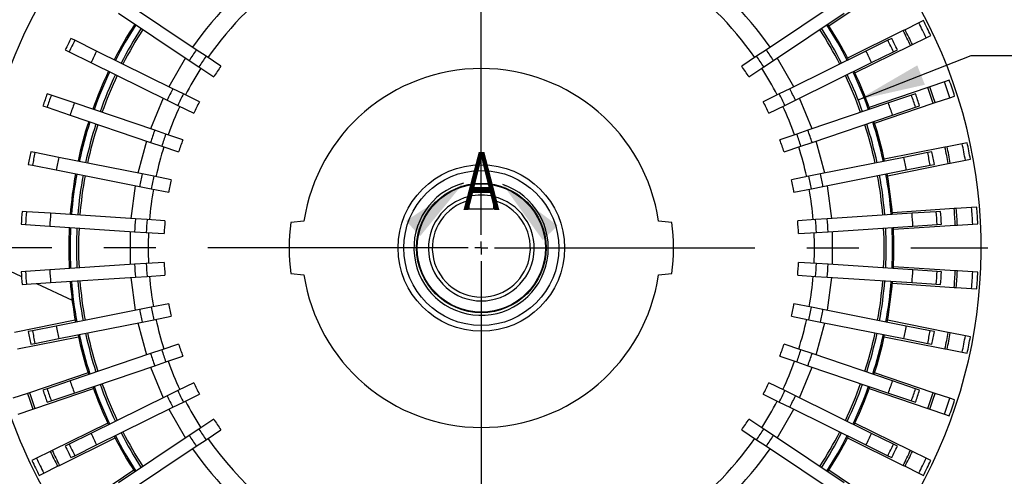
# Model space of a CAD drawing. Header units: inches. Extents: x 0 to 88, y 0 to 68.
# Tile 11 of 19: x 62.5 to 77.7, y 21.6 to 28.6. Entities that reach past the tile are written whole.
import ezdxf

# ---------------------------------------------------------------- set-up
doc = ezdxf.new("R2010")
doc.units = ezdxf.units.IN
doc.header["$LTSCALE"] = 8
doc.header["$MEASUREMENT"] = 0
doc.linetypes.add('CENTERX2', pattern=[0.8, 0.5, -0.1, 0.1, -0.1])
doc.layers.add('CENTER', color=40, linetype='CENTERX2')
doc.layers.add('DIMENSIONS', color=140, linetype='Continuous', lineweight=25)
doc.layers.add('TEXT', color=140, linetype='Continuous', lineweight=25)
doc.styles.add('SLDTEXTSTYLE0', font='TXT', dxfattribs={"width": 0.7})
doc.dimstyles.new('SLDDIMSTYLE1', dxfattribs={"dimtxt": 0.555556, "dimasz": 1.04, "dimexe": 0, "dimexo": 0.0625, "dimgap": 0.138889, "dimtad": 0, "dimtih": 1, "dimtoh": 1, "dimrnd": 1e-09, "dimzin": 4, "dimdsep": 46, "dimtxsty": 'SLDTEXTSTYLE0', "dimsah": 1, "dimcen": 0.09, "dimadec": 0, "dimazin": 1, "dimtfac": 1, "dimtofl": 0, "dimtmove": 0, "dimatfit": 3, "dimfxl": 0, "dimfrac": 2, "dimtolj": 1, "dimtzin": 12, "dimarcsym": 0})
doc.dimstyles.new('SLDDIMSTYLE2', dxfattribs={"dimtxt": 0.555556, "dimasz": 1.04, "dimexe": 0, "dimexo": 0.0625, "dimgap": 0.138889, "dimtad": 0, "dimtih": 1, "dimtoh": 1, "dimrnd": 1e-09, "dimzin": 12, "dimdsep": 46, "dimtxsty": 'SLDTEXTSTYLE0', "dimsah": 1, "dimcen": 0.09, "dimadec": 0, "dimazin": 3, "dimtfac": 1, "dimtofl": 0, "dimtmove": 0, "dimatfit": 3, "dimfxl": 0, "dimfrac": 2, "dimtolj": 1, "dimtzin": 12, "dimarcsym": 0})
doc.dimstyles.new('SLDDIMSTYLE5', dxfattribs={"dimtxt": 0.555556, "dimasz": 1.04, "dimexe": 0, "dimexo": 0.0625, "dimgap": 0.138889, "dimtad": 0, "dimtih": 1, "dimtoh": 1, "dimrnd": 1e-09, "dimzin": 12, "dimdsep": 46, "dimtxsty": 'SLDTEXTSTYLE0', "dimsah": 1, "dimcen": 0, "dimadec": 0, "dimazin": 3, "dimtfac": 1, "dimtofl": 0, "dimtmove": 0, "dimatfit": 3, "dimfxl": 0, "dimfrac": 2, "dimtolj": 1, "dimtzin": 12, "dimarcsym": 0})

# ---------------------------------------------------------------- blocks, each defined once
blk = doc.blocks.new('_D_18')
at = {"layer": 'DIMENSIONS'}
for p, q in [((77.817, 25.082), (80.62, 25.082)), ((79.62, 25.082), (79.62, 22.591)), ((78.564, 21.581), (78.377, 21.581)), ((78.377, 21.581), (78.377, 20.697)), ((80.677, 21.581), (80.864, 21.581)), ((80.864, 21.581), (80.864, 20.697)), ((78.377, 20.697), (78.564, 20.697)), ((80.864, 20.697), (80.677, 20.697)), ((79.62, 18.082), (79.62, 20.573)), ((76.444, 18.082), (80.62, 18.082))]:
    blk.add_line(p, q, dxfattribs=at)
for points in [[(79.62, 25.082), (79.46, 24.042), (79.78, 24.042)], [(79.62, 18.082), (79.78, 19.122), (79.46, 19.122)]]:
    blk.add_solid(points, dxfattribs=at)
at = {"layer": 'DIMENSIONS', "char_height": 0.5556, "attachment_point": 1, "style": 'SLDTEXTSTYLE0'}
for s, insert in [('7.00', (78.795, 22.421)), ('177.8', (78.564, 21.413))]:
    blk.add_mtext(s, dxfattribs=dict(at, insert=insert))
blk = doc.blocks.new('_D_19')
at = {"layer": 'DIMENSIONS'}
for p, q in [((70.784, 32.877), (83.356, 32.877)), ((82.356, 32.877), (82.356, 26.489)), ((81.3, 25.478), (81.113, 25.478)), ((81.113, 25.478), (81.113, 24.595)), ((83.413, 25.478), (83.6, 25.478)), ((83.6, 25.478), (83.6, 24.595)), ((81.113, 24.595), (81.3, 24.595)), ((83.6, 24.595), (83.413, 24.595)), ((82.356, 18.082), (82.356, 24.47)), ((76.444, 18.082), (83.356, 18.082))]:
    blk.add_line(p, q, dxfattribs=at)
for points in [[(82.356, 32.877), (82.196, 31.837), (82.516, 31.837)], [(82.356, 18.082), (82.516, 19.122), (82.196, 19.122)]]:
    blk.add_solid(points, dxfattribs=at)
at = {"layer": 'DIMENSIONS', "char_height": 0.5556, "attachment_point": 1, "style": 'SLDTEXTSTYLE0'}
for s, insert in [('14.80', (81.3, 26.319)), ('375.8', (81.3, 25.311))]:
    blk.add_mtext(s, dxfattribs=dict(at, insert=insert))
blk = doc.blocks.new('_D_20')
at = {"layer": 'DIMENSIONS'}
for p, q in [((76.099, 29.232), (77.537, 30.155)), ((77.537, 30.155), (77.921, 30.155)), ((78.341, 30.155), (78.154, 30.155)), ((78.154, 30.155), (78.154, 29.272)), ((80.454, 30.155), (80.641, 30.155)), ((80.641, 30.155), (80.641, 29.272)), ((78.154, 29.272), (78.341, 29.272)), ((80.641, 29.272), (80.454, 29.272))]:
    blk.add_line(p, q, dxfattribs=at)
blk.add_solid([(76.099, 29.232), (77.061, 29.659), (76.888, 29.928)], dxfattribs=at)
at = {"layer": 'DIMENSIONS', "char_height": 0.5556, "attachment_point": 1, "style": 'SLDTEXTSTYLE0'}
for s, insert in [('%%c', (77.921, 30.996)), ('15.36', (78.761, 30.996)), ('390.2', (78.341, 29.988))]:
    blk.add_mtext(s, dxfattribs=dict(at, insert=insert))
blk = doc.blocks.new('_D_21')
at = {"layer": 'DIMENSIONS'}
for p, q in [((75.425, 27.358), (77.16, 28.04)), ((77.16, 28.04), (77.921, 28.04)), ((78.341, 28.04), (78.154, 28.04)), ((78.154, 28.04), (78.154, 27.156)), ((80.454, 28.04), (80.641, 28.04)), ((80.641, 28.04), (80.641, 27.156)), ((78.154, 27.156), (78.341, 27.156)), ((80.641, 27.156), (80.454, 27.156))]:
    blk.add_line(p, q, dxfattribs=at)
blk.add_solid([(75.425, 27.358), (76.451, 27.589), (76.334, 27.887)], dxfattribs=at)
at = {"layer": 'DIMENSIONS', "char_height": 0.5556, "attachment_point": 1, "style": 'SLDTEXTSTYLE0'}
for s, insert in [('%%c', (77.921, 28.88)), ('12.44', (78.761, 28.88)), ('316.0', (78.341, 27.872))]:
    blk.add_mtext(s, dxfattribs=dict(at, insert=insert))
blk = doc.blocks.new('_D_22')
at = {"layer": 'DIMENSIONS'}
for p, q in [((58.809, 25.513), (58.809, 34.691)), ((69.636, 33.263), (69.636, 34.691)), ((58.809, 33.691), (62.413, 33.691)), ((63.166, 33.689), (62.979, 33.689)), ((62.979, 33.689), (62.979, 32.806)), ((65.279, 33.689), (65.466, 33.689)), ((65.466, 33.689), (65.466, 32.806)), ((69.636, 33.691), (66.032, 33.691)), ((62.979, 32.806), (63.166, 32.806)), ((65.466, 32.806), (65.279, 32.806))]:
    blk.add_line(p, q, dxfattribs=at)
for points in [[(58.809, 33.691), (59.849, 33.531), (59.849, 33.851)], [(69.636, 33.691), (68.596, 33.851), (68.596, 33.531)]]:
    blk.add_solid(points, dxfattribs=at)
at = {"layer": 'DIMENSIONS', "char_height": 0.5556, "attachment_point": 1, "style": 'SLDTEXTSTYLE0'}
for s, insert in [('10.83', (63.166, 34.53)), ('275.0', (63.166, 33.522))]:
    blk.add_mtext(s, dxfattribs=dict(at, insert=insert))
blk = doc.blocks.new('_D_23')
at = {"layer": 'DIMENSIONS'}
for p, q in [((55.393, 25.322), (55.393, 37.01)), ((69.636, 33.263), (69.636, 37.01)), ((55.393, 36.01), (60.705, 36.01)), ((61.457, 36.009), (61.271, 36.009)), ((61.271, 36.009), (61.271, 35.125)), ((63.571, 36.009), (63.758, 36.009)), ((63.758, 36.009), (63.758, 35.125)), ((69.636, 36.01), (64.324, 36.01)), ((61.271, 35.125), (61.457, 35.125)), ((63.758, 35.125), (63.571, 35.125)), ((55.393, 23.057), (55.393, 24.842))]:
    blk.add_line(p, q, dxfattribs=at)
for points in [[(55.393, 36.01), (56.433, 35.85), (56.433, 36.17)], [(69.636, 36.01), (68.596, 36.17), (68.596, 35.85)]]:
    blk.add_solid(points, dxfattribs=at)
at = {"layer": 'DIMENSIONS', "char_height": 0.5556, "attachment_point": 1, "style": 'SLDTEXTSTYLE0'}
for s, insert in [('14.24', (61.457, 36.85)), ('361.8', (61.457, 35.842))]:
    blk.add_mtext(s, dxfattribs=dict(at, insert=insert))
blk = doc.blocks.new('SW_CENTERMARKSYMBOL_1')
at = {"layer": 'CENTER', "color": 0}
for p, q in [((0, 0.2), (0, 7.781)), ((-0.2, 0), (-7.781, 0)), ((0, 0), (-0.1, 0)), ((0, 0), (0, 0.1)), ((0, 0), (0, -0.1)), ((0, 0), (0.1, 0)), ((0.2, 0), (7.781, 0)), ((0, -0.2), (0, -7.781))]:
    blk.add_line(p, q, dxfattribs=at)

msp = doc.modelspace()

# ---------------------------------------------------------------- linework, layer by layer
for p, q in [((74.9761, 28.4963), (75.7677, 29.0252)), ((65.2563, 28.1265), (64.1707, 28.8519)), ((75.1009, 28.8519), (74.0153, 28.1265)), ((64.0613, 28.6882), (65.1469, 27.9629)), ((74.1246, 27.9629), (75.2103, 28.6882)), ((76.3577, 28.5394), (76.1458, 28.4349)), ((76.4284, 28.5743), (76.3577, 28.5394)), ((63.39, 28.2717), (63.3303, 28.3011)), ((76.1167, 28.4206), (75.2629, 27.9995)), ((75.9413, 28.3011), (75.8815, 28.2717)), ((76.1458, 28.4349), (76.1167, 28.4206)), ((76.259, 28.2054), (76.4709, 28.3099)), ((76.4709, 28.3099), (76.5415, 28.3448)), ((63.7253, 28.1063), (63.39, 28.2717)), ((75.3761, 27.77), (76.2299, 28.1911)), ((75.8815, 28.2717), (75.5462, 28.1063)), ((76.2299, 28.1911), (76.259, 28.2054)), ((63.2432, 28.1246), (63.303, 28.0951)), ((63.303, 28.0951), (63.6383, 27.9298)), ((64.8963, 27.5288), (63.7253, 28.1063)), ((65.09, 28.0009), (64.8349, 27.5591)), ((65.4062, 28.0263), (65.2563, 28.1265)), ((65.6343, 27.874), (65.4062, 28.0263)), ((73.8653, 28.0263), (73.6373, 27.874)), ((74.0153, 28.1265), (73.8653, 28.0263)), ((74.4367, 27.5591), (74.1816, 28.0009)), ((75.5462, 28.1063), (74.3752, 27.5288)), ((75.6333, 27.9298), (75.9686, 28.0951)), ((75.9686, 28.0951), (76.0283, 28.1246)), ((63.6383, 27.9298), (64.8093, 27.3523)), ((65.1469, 27.9629), (65.2969, 27.8627)), ((65.2969, 27.8627), (65.5249, 27.7103)), ((73.7466, 27.7103), (73.9747, 27.8627)), ((73.9747, 27.8627), (74.1246, 27.9629)), ((74.4623, 27.3523), (75.6333, 27.9298)), ((76.4971, 27.5461), (75.5956, 27.2401)), ((76.5278, 27.5565), (76.4971, 27.5461)), ((76.7515, 27.6325), (76.5278, 27.5565)), ((76.8261, 27.6578), (76.7515, 27.6325)), ((63.0271, 27.4292), (62.964, 27.4506)), ((63.3811, 27.309), (63.0271, 27.4292)), ((65.0581, 27.4491), (64.8963, 27.5288)), ((65.3041, 27.3278), (65.0581, 27.4491)), ((74.2135, 27.4491), (73.9675, 27.3278)), ((74.3752, 27.5288), (74.2135, 27.4491)), ((76.2444, 27.4292), (75.8904, 27.309)), ((76.3075, 27.4506), (76.2444, 27.4292)), ((76.6101, 27.3142), (76.8338, 27.3901)), ((76.8338, 27.3901), (76.9084, 27.4155)), ((62.9008, 27.2642), (62.9639, 27.2427)), ((62.9639, 27.2427), (63.3179, 27.1226)), ((64.6175, 26.8893), (63.3811, 27.309)), ((64.7478, 27.3826), (64.5526, 26.9113)), ((64.8093, 27.3523), (64.971, 27.2725)), ((64.971, 27.2725), (65.217, 27.1512)), ((74.0545, 27.1512), (74.3005, 27.2725)), ((74.3005, 27.2725), (74.4623, 27.3523)), ((74.7189, 26.9113), (74.5237, 27.3826)), ((75.8904, 27.309), (74.6541, 26.8893)), ((75.6779, 26.9978), (76.5793, 27.3038)), ((75.9537, 27.1226), (76.3077, 27.2427)), ((76.3077, 27.2427), (76.3708, 27.2642)), ((76.5793, 27.3038), (76.6101, 27.3142)), ((63.3179, 27.1226), (64.5542, 26.7029)), ((74.7173, 26.7029), (75.9537, 27.1226)), ((64.7883, 26.8313), (64.6175, 26.8893)), ((65.048, 26.7432), (64.7883, 26.8313)), ((74.4833, 26.8313), (74.2236, 26.7432)), ((74.6541, 26.8893), (74.4833, 26.8313)), ((64.4894, 26.7249), (64.3573, 26.2322)), ((64.5542, 26.7029), (64.725, 26.6449)), ((64.725, 26.6449), (64.9847, 26.5568)), ((74.2868, 26.5568), (74.5466, 26.6449)), ((74.5466, 26.6449), (74.7173, 26.7029)), ((74.9142, 26.2322), (74.7822, 26.7249)), ((76.76, 26.6294), (75.8263, 26.4437)), ((76.7919, 26.6358), (76.76, 26.6294)), ((77.0236, 26.6819), (76.7919, 26.6358)), ((77.1008, 26.6972), (77.0236, 26.6819)), ((62.7773, 26.5465), (62.7119, 26.5595)), ((63.1439, 26.4735), (62.7773, 26.5465)), ((76.4943, 26.5465), (76.1276, 26.4735)), ((76.5596, 26.5595), (76.4943, 26.5465)), ((62.6735, 26.3664), (62.7389, 26.3534)), ((62.7389, 26.3534), (63.1055, 26.2805)), ((64.4245, 26.2188), (63.1439, 26.4735)), ((76.1276, 26.4735), (74.847, 26.2188)), ((75.8763, 26.1927), (76.8099, 26.3784)), ((76.166, 26.2805), (76.5327, 26.3534)), ((76.5327, 26.3534), (76.598, 26.3664)), ((76.8099, 26.3784), (76.8418, 26.3848)), ((76.8418, 26.3848), (77.0735, 26.4309)), ((77.0735, 26.4309), (77.1507, 26.4462)), ((63.1055, 26.2805), (64.3861, 26.0257)), ((64.6014, 26.1836), (64.4245, 26.2188)), ((64.8704, 26.1301), (64.6014, 26.1836)), ((74.6702, 26.1836), (74.4012, 26.1301)), ((74.847, 26.2188), (74.6702, 26.1836)), ((74.8855, 26.0257), (76.166, 26.2805)), ((64.3189, 26.0391), (64.2523, 25.5334)), ((64.3861, 26.0257), (64.563, 25.9906)), ((74.7086, 25.9906), (74.8855, 26.0257)), ((75.0192, 25.5334), (74.9526, 26.0391)), ((64.563, 25.9906), (64.832, 25.9371)), ((69.4481, 25.8116), (69.4481, 25.8724)), ((69.8235, 25.8724), (69.8235, 25.8116)), ((74.4396, 25.9371), (74.7086, 25.9906)), ((69.4481, 25.6828), (69.4481, 25.8116)), ((69.8235, 25.8116), (69.8235, 25.6828)), ((62.6448, 25.6387), (62.5783, 25.6431)), ((63.0178, 25.6143), (62.6448, 25.6387)), ((64.3207, 25.5289), (63.0178, 25.6143)), ((69.4481, 25.6828), (69.8235, 25.6828)), ((76.2537, 25.6143), (74.9509, 25.5289)), ((76.901, 25.6863), (75.9511, 25.624)), ((76.6268, 25.6387), (76.2537, 25.6143)), ((76.6932, 25.6431), (76.6268, 25.6387)), ((76.9335, 25.6884), (76.901, 25.6863)), ((77.1692, 25.7039), (76.9335, 25.6884)), ((77.2478, 25.709), (77.1692, 25.7039)), ((62.5654, 25.4467), (62.6319, 25.4423)), ((62.6319, 25.4423), (63.005, 25.4178)), ((63.005, 25.4178), (64.3078, 25.3325)), ((64.5007, 25.5171), (64.3207, 25.5289)), ((64.7743, 25.4991), (64.5007, 25.5171)), ((66.9111, 25.4953), (66.7094, 25.4756)), ((72.5622, 25.4756), (72.3605, 25.4953)), ((74.7709, 25.5171), (74.4972, 25.4991)), ((74.9509, 25.5289), (74.7709, 25.5171)), ((74.9637, 25.3325), (76.2666, 25.4178)), ((75.9679, 25.3687), (76.9178, 25.4309)), ((76.2666, 25.4178), (76.6396, 25.4423)), ((76.6396, 25.4423), (76.7061, 25.4467)), ((76.9178, 25.4309), (76.9502, 25.4331)), ((76.9502, 25.4331), (77.1859, 25.4485)), ((77.1859, 25.4485), (77.2645, 25.4537)), ((64.2395, 25.3369), (64.2395, 24.8268)), ((64.3078, 25.3325), (64.4878, 25.3207)), ((64.4878, 25.3207), (64.7615, 25.3027)), ((74.5101, 25.3027), (74.7838, 25.3207)), ((74.7838, 25.3207), (74.9637, 25.3325)), ((75.0321, 24.8268), (75.0321, 25.3369)), ((61.8808, 24.9647), (62.5703, 24.6431)), ((64.3078, 24.8313), (63.005, 24.7459)), ((64.4878, 24.8431), (64.3078, 24.8313)), ((64.7615, 24.861), (64.4878, 24.8431)), ((74.7838, 24.8431), (74.5101, 24.861)), ((74.9637, 24.8313), (74.7838, 24.8431)), ((76.2666, 24.7459), (74.9637, 24.8313)), ((62.6319, 24.7215), (62.5654, 24.7171)), ((63.005, 24.7459), (62.6319, 24.7215)), ((64.5007, 24.6467), (64.7743, 24.6646)), ((66.7094, 24.6882), (66.9111, 24.6685)), ((72.3605, 24.6685), (72.5622, 24.6882)), ((74.4972, 24.6646), (74.7709, 24.6467)), ((76.9178, 24.7328), (75.9679, 24.7951)), ((76.6396, 24.7215), (76.2666, 24.7459)), ((76.7061, 24.7171), (76.6396, 24.7215)), ((76.9502, 24.7307), (76.9178, 24.7328)), ((77.1859, 24.7152), (76.9502, 24.7307)), ((77.2645, 24.7101), (77.1859, 24.7152)), ((62.5783, 24.5207), (62.6448, 24.525)), ((62.6448, 24.525), (63.0178, 24.5495)), ((62.8016, 24.5353), (63.3481, 24.2805)), ((63.0178, 24.5495), (64.3207, 24.6349)), ((64.2523, 24.6304), (64.3189, 24.1246)), ((64.3207, 24.6349), (64.5007, 24.6467)), ((74.7709, 24.6467), (74.9509, 24.6349)), ((74.9509, 24.6349), (76.2537, 24.5495)), ((74.9526, 24.1246), (75.0192, 24.6304)), ((75.9511, 24.5397), (76.901, 24.4775)), ((76.2537, 24.5495), (76.6268, 24.525)), ((76.6268, 24.525), (76.6932, 24.5207)), ((76.901, 24.4775), (76.9335, 24.4753)), ((76.9335, 24.4753), (77.1692, 24.4599)), ((77.1692, 24.4599), (77.2478, 24.4547)), ((64.832, 24.2267), (64.563, 24.1732)), ((74.7086, 24.1732), (74.4396, 24.2267)), ((64.3861, 24.138), (63.1055, 23.8833)), ((64.563, 24.1732), (64.3861, 24.138)), ((74.8855, 24.138), (74.7086, 24.1732)), ((76.166, 23.8833), (74.8855, 24.138)), ((63.3953, 23.971), (62.4616, 23.7853)), ((63.1439, 23.6902), (64.4245, 23.9449)), ((64.3573, 23.9316), (64.4894, 23.4388)), ((64.4245, 23.9449), (64.6014, 23.9801)), ((64.6014, 23.9801), (64.8704, 24.0336)), ((74.4012, 24.0336), (74.6702, 23.9801)), ((74.6702, 23.9801), (74.847, 23.9449)), ((74.7822, 23.4388), (74.9142, 23.9316)), ((74.847, 23.9449), (76.1276, 23.6902)), ((76.8099, 23.7853), (75.8763, 23.971)), ((62.7389, 23.8103), (62.6735, 23.7974)), ((63.1055, 23.8833), (62.7389, 23.8103)), ((76.5327, 23.8103), (76.166, 23.8833)), ((76.598, 23.7974), (76.5327, 23.8103)), ((76.8418, 23.779), (76.8099, 23.7853)), ((77.0735, 23.7329), (76.8418, 23.779)), ((62.5116, 23.5343), (63.4452, 23.72)), ((62.7119, 23.6043), (62.7773, 23.6173)), ((62.7773, 23.6173), (63.1439, 23.6902)), ((64.9847, 23.607), (64.725, 23.5188)), ((74.5466, 23.5188), (74.2868, 23.607)), ((75.8263, 23.72), (76.76, 23.5343)), ((76.1276, 23.6902), (76.4943, 23.6173)), ((76.4943, 23.6173), (76.5596, 23.6043)), ((77.1507, 23.7175), (77.0735, 23.7329)), ((64.5542, 23.4609), (63.3179, 23.0412)), ((64.725, 23.5188), (64.5542, 23.4609)), ((74.7173, 23.4609), (74.5466, 23.5188)), ((75.9537, 23.0412), (74.7173, 23.4609)), ((76.76, 23.5343), (76.7919, 23.528)), ((76.7919, 23.528), (77.0236, 23.4819)), ((77.0236, 23.4819), (77.1008, 23.4665)), ((64.6175, 23.2745), (64.7883, 23.3324)), ((64.7883, 23.3324), (65.048, 23.4206)), ((74.2236, 23.4206), (74.4833, 23.3324)), ((74.4833, 23.3324), (74.6541, 23.2745)), ((63.5937, 23.166), (62.6923, 22.86)), ((63.3811, 22.8548), (64.6175, 23.2745)), ((64.5526, 23.2524), (64.7478, 22.7811)), ((74.5237, 22.7811), (74.7189, 23.2524)), ((74.6541, 23.2745), (75.8904, 22.8548)), ((76.5793, 22.86), (75.6779, 23.166)), ((63.3179, 23.0412), (62.9639, 22.921)), ((65.217, 23.0125), (64.971, 22.8912)), ((74.3005, 22.8912), (74.0545, 23.0125)), ((76.3077, 22.921), (75.9537, 23.0412)), ((62.6615, 22.8495), (62.4378, 22.7736)), ((62.6923, 22.86), (62.6615, 22.8495)), ((62.7745, 22.6177), (63.6759, 22.9237)), ((62.9639, 22.921), (62.9008, 22.8996)), ((63.0271, 22.7346), (63.3811, 22.8548)), ((64.971, 22.8912), (64.8093, 22.8115)), ((74.4623, 22.8115), (74.3005, 22.8912)), ((75.5956, 22.9237), (76.4971, 22.6177)), ((75.8904, 22.8548), (76.2444, 22.7346)), ((76.3708, 22.8996), (76.3077, 22.921)), ((76.6101, 22.8495), (76.5793, 22.86)), ((76.8338, 22.7736), (76.6101, 22.8495)), ((62.964, 22.7132), (63.0271, 22.7346)), ((64.8093, 22.8115), (63.6383, 22.234)), ((64.8963, 22.6349), (65.0581, 22.7147)), ((65.0581, 22.7147), (65.3041, 22.836)), ((73.9675, 22.836), (74.2135, 22.7147)), ((74.2135, 22.7147), (74.3752, 22.6349)), ((75.6333, 22.234), (74.4623, 22.8115)), ((76.2444, 22.7346), (76.3075, 22.7132)), ((76.9084, 22.7483), (76.8338, 22.7736)), ((62.52, 22.5313), (62.7438, 22.6072)), ((62.7438, 22.6072), (62.7745, 22.6177)), ((63.7253, 22.0574), (64.8963, 22.6349)), ((64.8349, 22.6046), (65.09, 22.1628)), ((74.1816, 22.1628), (74.4367, 22.6046)), ((74.3752, 22.6349), (75.5462, 22.0574)), ((76.4971, 22.6177), (76.5278, 22.6072)), ((76.5278, 22.6072), (76.7515, 22.5313)), ((63.8954, 22.3937), (63.0417, 21.9727)), ((65.5249, 22.4535), (65.2969, 22.3011)), ((73.9747, 22.3011), (73.7466, 22.4535)), ((76.2299, 21.9727), (75.3761, 22.3937)), ((76.7515, 22.5313), (76.8261, 22.506)), ((65.2969, 22.3011), (65.1469, 22.2009)), ((65.4062, 22.1374), (65.6343, 22.2898)), ((73.6373, 22.2898), (73.8653, 22.1374)), ((74.1246, 22.2009), (73.9747, 22.3011)), ((63.1549, 21.7432), (64.0086, 22.1642)), ((63.6383, 22.234), (63.303, 22.0686)), ((65.1469, 22.2009), (64.0613, 21.4755)), ((65.2563, 22.0372), (65.4062, 22.1374)), ((73.8653, 22.1374), (74.0153, 22.0372)), ((75.2103, 21.4755), (74.1246, 22.2009)), ((75.2629, 22.1642), (76.1167, 21.7432)), ((75.9686, 22.0686), (75.6333, 22.234)), ((63.0125, 21.9583), (62.8007, 21.8538)), ((63.0417, 21.9727), (63.0125, 21.9583)), ((63.303, 22.0686), (63.2432, 22.0392)), ((63.39, 21.8921), (63.7253, 22.0574)), ((64.1707, 21.3118), (65.2563, 22.0372)), ((74.0153, 22.0372), (75.1009, 21.3118)), ((75.5462, 22.0574), (75.8815, 21.8921)), ((76.0283, 22.0392), (75.9686, 22.0686)), ((76.259, 21.9583), (76.2299, 21.9727)), ((76.4709, 21.8538), (76.259, 21.9583)), ((62.8007, 21.8538), (62.73, 21.819)), ((63.3303, 21.8626), (63.39, 21.8921)), ((75.8815, 21.8921), (75.9413, 21.8626)), ((76.5415, 21.819), (76.4709, 21.8538)), ((62.9138, 21.6243), (63.1257, 21.7288)), ((63.1257, 21.7288), (63.1549, 21.7432)), ((64.2954, 21.6675), (63.5039, 21.1386)), ((75.7677, 21.1386), (74.9761, 21.6675)), ((76.1167, 21.7432), (76.1458, 21.7288)), ((76.1458, 21.7288), (76.3577, 21.6243)), ((62.8432, 21.5895), (62.9138, 21.6243)), ((76.3577, 21.6243), (76.4284, 21.5895))]:
    msp.add_line(p, q)
for radius in [1.2795, 1.1909, 0.9941, 0.9843]:
    msp.add_circle((69.6358, 25.0819), radius)
for radius, start, end in [(7.6811, 328.82302, 84.41134), (7.7559, 141.5503, 180.86581), (5.4023, 124.79393, 145.20607), (5.4023, 34.79393, 55.20607), (5.1181, 124.85191, 145.14809), (5.1181, 34.85191, 55.14809), (6.3386, 147.13972, 152.86028), (6.3189, 147.14249, 152.85751), (6.2205, 147.15662, 152.84338), (6.2205, 27.15662, 32.84338), (6.3189, 27.14249, 32.85751), (6.3386, 27.13972, 32.86028), (7.5591, 25.2801, 27.2199), (7.6378, 25.2901, 27.2099), (7.0797, 152.95343, 154.54657), (6.1893, 147.16119, 152.83881), (6.1893, 27.16119, 32.83881), (7.0797, 25.45343, 27.04657), (7.2904, 25.24435, 27.25565), (7.3228, 25.24881, 27.25119), (7.0131, 152.94586, 154.55414), (7.0131, 25.44586, 27.05414), (6.6393, 152.90058, 154.59942), (5.3338, 145.19266, 147.30734), (5.1535, 145.15567, 147.34433), (5.1535, 32.65567, 34.84433), (5.3338, 32.69266, 34.80734), (6.6393, 25.40058, 27.09942), (5.1181, 147.35191, 152.64809), (4.8793, 145.09415, 147.40585), (2.7559, 8.62693, 171.37307), (4.8793, 32.59415, 34.90585), (5.1181, 27.35191, 32.64809), (6.3386, 154.63972, 160.36028), (6.3189, 154.64249, 160.35751), (6.2205, 154.65662, 160.34338), (6.1893, 154.66119, 160.33881), (6.1893, 19.66119, 25.33881), (6.2205, 19.65662, 25.34338), (6.3189, 19.64249, 25.35751), (6.3386, 19.63972, 25.36028), (7.2904, 17.74435, 19.75565), (7.3228, 17.74881, 19.75119), (7.5591, 17.7801, 19.7199), (7.6378, 17.7901, 19.7099), (7.0797, 160.45343, 162.04657), (7.0131, 160.44586, 162.05414), (5.3338, 152.69266, 154.80734), (5.1535, 152.65567, 154.84433), (5.1535, 25.15567, 27.34433), (5.3338, 25.19266, 27.30734), (7.0131, 17.94586, 19.55414), (7.0797, 17.95343, 19.54657), (6.6393, 160.40058, 162.09942), (5.1181, 154.85191, 160.14809), (4.8793, 152.59415, 154.90585), (4.8793, 25.09415, 27.40585), (5.1181, 19.85191, 25.14809), (6.6393, 17.90058, 19.59942), (6.3386, 162.13972, 167.86028), (6.3189, 162.14249, 167.85751), (6.2205, 162.15662, 167.84338), (6.1893, 162.16119, 167.83881), (6.1893, 12.16119, 17.83881), (6.2205, 12.15662, 17.84338), (6.3189, 12.14249, 17.85751), (6.3386, 12.13972, 17.86028), (5.3338, 160.19266, 162.30734), (5.1535, 160.15567, 162.34433), (5.1535, 17.65567, 19.84433), (5.3338, 17.69266, 19.80734), (5.1181, 162.35191, 167.64809), (4.8793, 160.09415, 162.40585), (4.8793, 17.59415, 19.90585), (5.1181, 12.35191, 17.64809), (7.2904, 10.24435, 12.25565), (7.3228, 10.24881, 12.25119), (7.5591, 10.2801, 12.2199), (7.6378, 10.2901, 12.2099), (7.0797, 167.95343, 169.54657), (7.0131, 167.94586, 169.55414), (7.0131, 10.44586, 12.05414), (7.0797, 10.45343, 12.04657), (6.6393, 167.90058, 169.59942), (6.6393, 10.40058, 12.09942), (6.3386, 169.63972, 175.36028), (6.3189, 169.64249, 175.35751), (6.2205, 169.65662, 175.34338), (6.1893, 169.66119, 175.33881), (5.3338, 167.69266, 169.80734), (5.1535, 167.65567, 169.84433), (5.1535, 10.15567, 12.34433), (5.3338, 10.19266, 12.30734), (6.1893, 4.66119, 10.33881), (6.2205, 4.65662, 10.34338), (6.3189, 4.64249, 10.35751), (6.3386, 4.63972, 10.36028), (4.8793, 167.59415, 169.90585), (4.8793, 10.09415, 12.40585), (5.1181, 169.85191, 175.14809), (0.8125, 103.35663, 76.64337), (0.8125, 76.64337, 103.35663), (5.1181, 4.85191, 10.14809), (0.7534, 104.42534, 75.57466), (7.0797, 175.45343, 177.04657), (7.0131, 175.44586, 177.05414), (6.6393, 175.40058, 177.09942), (6.6393, 2.90058, 4.59942), (7.0131, 2.94586, 4.55414), (7.0797, 2.95343, 4.54657), (7.2904, 2.74435, 4.75565), (7.3228, 2.74881, 4.75119), (7.5591, 2.7801, 4.7199), (7.6378, 2.7901, 4.7099), (5.3338, 175.19266, 177.30734), (5.1535, 175.15567, 177.34433), (4.8793, 175.09415, 177.40585), (2.9528, 172.33774, 187.66226), (2.9528, 352.33774, 7.66226), (4.8793, 2.59415, 4.90585), (5.1535, 2.65567, 4.84433), (5.3338, 2.69266, 4.80734), (6.3386, 177.13972, 182.86028), (6.3189, 177.14249, 182.85751), (6.2205, 177.15662, 182.84338), (6.1893, 177.16119, 182.83881), (5.1181, 177.35191, 182.64809), (5.1181, 357.35191, 2.64809), (6.1893, 357.16119, 2.83881), (6.2205, 357.15662, 2.84338), (6.3189, 357.14249, 2.85751), (6.3386, 357.13972, 2.86028), (7.6811, 181.15137, 211.17698), (5.3338, 182.69266, 184.80734), (5.1535, 182.65567, 184.84433), (4.8793, 182.59415, 184.90585), (4.8793, 355.09415, 357.40585), (5.1535, 355.15567, 357.34433), (5.3338, 355.19266, 357.30734), (7.0797, 182.95343, 184.54657), (7.0131, 182.94586, 184.55414), (6.6393, 182.90058, 184.59942), (2.7559, 188.62693, 351.37307), (6.6393, 355.40058, 357.09942), (7.0131, 355.44586, 357.05414), (7.0797, 355.45343, 357.04657), (7.2904, 355.24435, 357.25565), (7.3228, 355.24881, 357.25119), (7.5591, 355.2801, 357.2199), (7.6378, 355.2901, 357.2099), (6.3386, 184.63972, 190.36028), (6.3189, 184.64249, 190.35751), (6.2205, 184.65662, 190.34338), (6.1893, 184.66119, 190.33881), (5.1181, 184.85191, 190.14809), (5.1181, 349.85191, 355.14809), (6.1893, 349.66119, 355.33881), (6.2205, 349.65662, 355.34338), (6.3189, 349.64249, 355.35751), (6.3386, 349.63972, 355.36028), (4.8793, 190.09415, 192.40585), (4.8793, 347.59415, 349.90585), (5.3338, 190.19266, 192.30734), (5.1535, 190.15567, 192.34433), (5.1535, 347.65567, 349.84433), (5.3338, 347.69266, 349.80734), (5.1181, 192.35191, 197.64809), (5.1181, 342.35191, 347.64809), (7.0797, 190.45343, 192.04657), (7.0131, 190.44586, 192.05414), (6.6393, 190.40058, 192.09942), (6.3189, 192.14249, 197.85751), (6.2205, 192.15662, 197.84338), (6.1893, 192.16119, 197.83881), (6.1893, 342.16119, 347.83881), (6.2205, 342.15662, 347.84338), (6.3189, 342.14249, 347.85751), (6.6393, 347.90058, 349.59942), (7.0131, 347.94586, 349.55414), (7.0797, 347.95343, 349.54657), (7.2904, 347.74435, 349.75565), (7.3228, 347.74881, 349.75119), (6.3386, 192.13972, 197.86028), (4.8793, 197.59415, 199.90585), (4.8793, 340.09415, 342.40585), (6.3386, 342.13972, 347.86028), (7.5591, 347.7801, 349.7199), (7.6378, 347.7901, 349.7099), (5.3338, 197.69266, 199.80734), (5.1535, 197.65567, 199.84433), (5.1535, 340.15567, 342.34433), (5.3338, 340.19266, 342.30734), (5.1181, 199.85191, 205.14809), (5.1181, 334.85191, 340.14809), (6.6393, 197.90058, 199.59942), (6.1893, 199.66119, 205.33881), (4.8793, 205.09415, 207.40585), (4.8793, 332.59415, 334.90585), (6.1893, 334.66119, 340.33881), (6.6393, 340.40058, 342.09942), (7.3228, 197.74881, 199.75119), (7.2904, 197.74435, 199.75565), (7.0797, 197.95343, 199.54657), (7.0131, 197.94586, 199.55414), (6.3386, 199.63972, 205.36028), (6.3189, 199.64249, 205.35751), (6.2205, 199.65662, 205.34338), (5.1535, 205.15567, 207.34433), (5.1535, 332.65567, 334.84433), (6.2205, 334.65662, 340.34338), (6.3189, 334.64249, 340.35751), (6.3386, 334.63972, 340.36028), (7.0131, 340.44586, 342.05414), (7.0797, 340.45343, 342.04657), (7.2904, 340.24435, 342.25565), (7.3228, 340.24881, 342.25119), (5.3338, 205.19266, 207.30734), (5.1181, 207.35191, 212.64809), (5.1181, 327.35191, 332.64809), (5.3338, 332.69266, 334.80734), (7.5591, 340.2801, 342.2199), (7.6378, 340.2901, 342.2099), (4.8793, 212.59415, 214.90585), (4.8793, 325.09415, 327.40585), (6.2205, 207.15662, 212.84338), (6.1893, 207.16119, 212.83881), (5.1535, 212.65567, 214.84433), (5.1535, 325.15567, 327.34433), (6.1893, 327.16119, 332.83881), (6.2205, 327.15662, 332.84338), (6.6393, 205.40058, 207.09942), (6.3386, 207.13972, 212.86028), (6.3189, 207.14249, 212.85751), (5.3338, 212.69266, 214.80734), (5.1181, 214.85191, 242.64809), (5.1181, 304.85191, 325.14809), (5.3338, 325.19266, 327.30734), (6.3189, 327.14249, 332.85751), (6.3386, 327.13972, 332.86028), (6.6393, 332.90058, 334.59942), (7.3228, 205.24881, 207.25119), (7.2904, 205.24435, 207.25565), (7.0797, 205.45343, 207.04657), (7.0131, 205.44586, 207.05414), (5.4023, 214.79393, 235.20607), (5.4023, 304.79393, 325.20607), (7.0131, 332.94586, 334.55414), (7.0797, 332.95343, 334.54657), (7.2904, 332.74435, 334.75565), (7.3228, 332.74881, 334.75119), (7.6378, 205.2901, 207.2099), (7.5591, 205.2801, 207.2199), (7.5591, 332.7801, 334.7199), (7.6378, 332.7901, 334.7099)]:
    msp.add_arc((69.6358, 25.0819), radius, start, end)
at = {"layer": 'TEXT'}
msp.add_arc((69.632, 25.0805), 1.0327, 105.28158, 71.13623, dxfattribs=at)
for points in [[(69.3598, 26.0766), (68.48, 25.4995), (68.6941, 25.2617)], [(69.9658, 26.0577), (70.5793, 25.2028), (70.8079, 25.4267)]]:
    msp.add_solid(points, dxfattribs=at)

# ---------------------------------------------------------------- block references
at = {"layer": 'CENTER'}
msp.add_blockref('SW_CENTERMARKSYMBOL_1', (69.6358, 25.0819), dxfattribs=at)

# ---------------------------------------------------------------- texts
at = {"layer": 'TEXT', "insert": (69.3598, 26.5553), "char_height": 0.8889, "attachment_point": 1, "style": 'SLDTEXTSTYLE0'}
msp.add_mtext('A', dxfattribs=at)

# ---------------------------------------------------------------- dimensions: what is measured, and where the dimension line sits
at = {"layer": 'DIMENSIONS'}
for base, p2, picture, middle in [((55.3926, 36.0101), (55.3926, 22.6569), '_D_23', (62.5142, 36.0101)), ((58.809, 33.6906), (58.809, 25.1134), '_D_22', (64.2224, 33.6906))]:
    dim = msp.add_linear_dim(base=base, p1=(69.6358, 32.863), p2=p2, dimstyle='SLDDIMSTYLE2', dxfattribs=at)
    dim.commit()
    dim.dimension.update_dxf_attribs({"geometry": picture, "text_midpoint": middle, "dimtype": 160})
for base, p2, picture, middle in [((82.3563, 32.8771), (70.3838, 32.8771), '_D_19', (82.3563, 25.4795)), ((79.6204, 25.0819), (77.4169, 25.0819), '_D_18', (79.6204, 21.5819))]:
    dim = msp.add_linear_dim(base=base, p1=(76.0438, 18.0819), p2=p2, angle=90, dimstyle='SLDDIMSTYLE1', dxfattribs=at)
    dim.commit()
    dim.dimension.update_dxf_attribs({"geometry": picture, "text_midpoint": middle, "dimtype": 160})
for p1, p2, picture, middle in [((63.1723, 20.9318), (76.0992, 29.2319), '_D_20', (79.3976, 30.155)), ((63.8465, 22.8062), (75.4251, 27.3575), '_D_21', (79.3976, 28.0396))]:
    dim = msp.add_diameter_dim_2p(p1=p1, p2=p2, dimstyle='SLDDIMSTYLE5', dxfattribs=at)
    dim.commit()
    dim.dimension.update_dxf_attribs({"geometry": picture, "text_midpoint": middle, "dimtype": 163})

doc.saveas('drawing.dxf')
